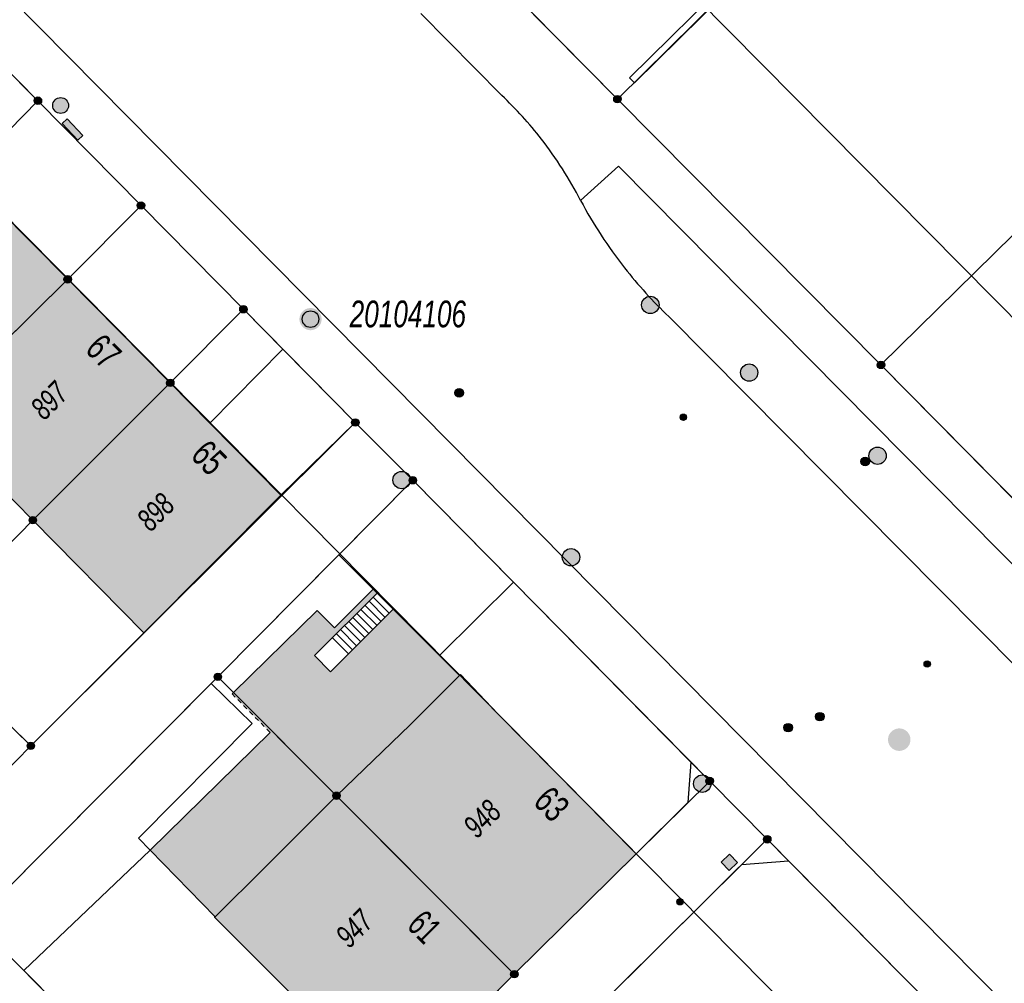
# Model space of a CAD drawing. Header units: metres. Extents: x 2695751 to 2696029, y 1260877 to 1261206.
# Tile 31 of 69: x 2695885 to 2695928, y 1261049 to 1261090. Entities that reach past the tile are written whole.
import ezdxf

# ---------------------------------------------------------------- set-up
doc = ezdxf.new("R2010")
doc.units = ezdxf.units.M
doc.linetypes.add('AUSGEZOGEN', pattern=[0])
doc.linetypes.add('VERDECKT2_S2', pattern=[0.36, 0.2, -0.16])
for name, color, linetype in [('AV_Flächen (EO)', 7, 'AUSGEZOGEN'), ('AV_Gebäudeflächen (BB)', 7, 'AUSGEZOGEN'), ('AV_Gebäudeflächen ut.', 7, 'AUSGEZOGEN'), ('AV_Haus-Nr.', 7, 'AUSGEZOGEN'), ('AV_Lagefixpunkt-Nr.', 7, 'AUSGEZOGEN'), ('AV_Linien (BB)', 7, 'AUSGEZOGEN'), ('AV_Linien (EO)', 7, 'AUSGEZOGEN'), ('AV_Versicherung-Nr.', 7, 'AUSGEZOGEN'), ('Liegenschaftsgrenzen', 7, 'AUSGEZOGEN'), ('PFAV', 255, 'AUSGEZOGEN'), ('PFAW', 255, 'AUSGEZOGEN'), ('PFEW', 255, 'AUSGEZOGEN'), ('PFGA', 255, 'AUSGEZOGEN'), ('PFWA', 255, 'AUSGEZOGEN'), ('RAEW', 8, 'AUSGEZOGEN'), ('RP_Abstandslinie', 7, 'AUSGEZOGEN')]:
    doc.layers.add(name, color=color, linetype=linetype)
doc.styles.add('ARIAL', font='arial.ttf')

msp = doc.modelspace()

# ---------------------------------------------------------------- hatches: boundary and pattern name
at = {"layer": 'AV_Gebäudeflächen (BB)', "true_color": 0xd2d2d2, "transparency": 33554687}
for points in [[(2695882.62, 1261083.685), (2695876.64, 1261077.74), (2695881.09, 1261073.235), (2695887.095, 1261079.16)], [(2695887.095, 1261079.16), (2695881.09, 1261073.235), (2695885.58, 1261068.695), (2695891.55, 1261074.66)], [(2695891.55, 1261074.66), (2695885.58, 1261068.695), (2695890.399, 1261063.803), (2695896.353, 1261069.777), (2695893.274, 1261072.907)], [(2695906.5, 1261048.97), (2695911.795, 1261054.194), (2695905.791, 1261060.28), (2695904.161, 1261061.983), (2695904.118, 1261061.941), (2695901.974, 1261059.802), (2695898.772, 1261056.722), (2695900.477, 1261055.011)], [(2695901.199, 1261043.684), (2695906.5, 1261048.97), (2695900.477, 1261055.011), (2695898.772, 1261056.722), (2695895.658, 1261053.607), (2695893.497, 1261051.464), (2695893.476, 1261051.443), (2695895.169, 1261049.747), (2695895.31, 1261049.605), (2695896.855, 1261048.051), (2695897.892, 1261047.009)]]:
    msp.add_hatch(color=254, dxfattribs=at).paths.add_polyline_path(points)
at = {"layer": 'AV_Gebäudeflächen ut.', "true_color": 0xf5f5f5, "transparency": 33554687}
for points in [[(2695898.772, 1261056.722), (2695901.974, 1261059.802), (2695904.118, 1261061.941), (2695903.247, 1261062.814), (2695901.242, 1261064.825), (2695898.516, 1261062.107), (2695897.817, 1261062.808), (2695900.543, 1261065.526), (2695900.366, 1261065.703), (2695898.681, 1261064.023), (2695897.94, 1261064.766), (2695894.295, 1261061.213)], [(2695893.497, 1261051.464), (2695895.658, 1261053.607), (2695898.772, 1261056.722), (2695894.295, 1261061.213), (2695894.235, 1261061.154), (2695895.887, 1261059.471), (2695890.672, 1261054.35)]]:
    msp.add_hatch(color=7, dxfattribs=at).paths.add_polyline_path(points)
at = {"layer": 'PFAV', "transparency": 33554687}
for points in [[(2695885.962, 1261086.92), (2695885.959, 1261086.953), (2695885.949, 1261086.984), (2695885.933, 1261087.013), (2695885.912, 1261087.038), (2695885.886, 1261087.058), (2695885.856, 1261087.072), (2695885.825, 1261087.081), (2695885.792, 1261087.082), (2695885.759, 1261087.077), (2695885.728, 1261087.066), (2695885.701, 1261087.049), (2695885.677, 1261087.026), (2695885.658, 1261086.999), (2695885.645, 1261086.969), (2695885.638, 1261086.936), (2695885.638, 1261086.904), (2695885.645, 1261086.871), (2695885.658, 1261086.841), (2695885.677, 1261086.814), (2695885.701, 1261086.791), (2695885.728, 1261086.774), (2695885.759, 1261086.763), (2695885.792, 1261086.758), (2695885.825, 1261086.759), (2695885.856, 1261086.768), (2695885.886, 1261086.782), (2695885.912, 1261086.802), (2695885.933, 1261086.827), (2695885.949, 1261086.856), (2695885.959, 1261086.887)], [(2695911.142, 1261086.99), (2695911.139, 1261087.023), (2695911.129, 1261087.054), (2695911.113, 1261087.083), (2695911.092, 1261087.108), (2695911.066, 1261087.128), (2695911.036, 1261087.142), (2695911.005, 1261087.151), (2695910.972, 1261087.152), (2695910.939, 1261087.147), (2695910.908, 1261087.136), (2695910.881, 1261087.119), (2695910.857, 1261087.096), (2695910.838, 1261087.069), (2695910.825, 1261087.039), (2695910.818, 1261087.006), (2695910.818, 1261086.974), (2695910.825, 1261086.941), (2695910.838, 1261086.911), (2695910.857, 1261086.884), (2695910.881, 1261086.861), (2695910.908, 1261086.844), (2695910.939, 1261086.833), (2695910.972, 1261086.828), (2695911.005, 1261086.829), (2695911.036, 1261086.838), (2695911.066, 1261086.852), (2695911.092, 1261086.872), (2695911.113, 1261086.897), (2695911.129, 1261086.926), (2695911.139, 1261086.957)], [(2695890.442, 1261082.37), (2695890.439, 1261082.403), (2695890.429, 1261082.434), (2695890.413, 1261082.463), (2695890.392, 1261082.488), (2695890.366, 1261082.508), (2695890.336, 1261082.522), (2695890.305, 1261082.531), (2695890.272, 1261082.532), (2695890.239, 1261082.527), (2695890.208, 1261082.516), (2695890.181, 1261082.499), (2695890.157, 1261082.476), (2695890.138, 1261082.449), (2695890.125, 1261082.419), (2695890.118, 1261082.386), (2695890.118, 1261082.354), (2695890.125, 1261082.321), (2695890.138, 1261082.291), (2695890.157, 1261082.264), (2695890.181, 1261082.241), (2695890.208, 1261082.224), (2695890.239, 1261082.213), (2695890.272, 1261082.208), (2695890.305, 1261082.209), (2695890.336, 1261082.218), (2695890.366, 1261082.232), (2695890.392, 1261082.252), (2695890.413, 1261082.277), (2695890.429, 1261082.306), (2695890.439, 1261082.337)], [(2695887.257, 1261079.16), (2695887.254, 1261079.193), (2695887.244, 1261079.224), (2695887.228, 1261079.253), (2695887.207, 1261079.278), (2695887.181, 1261079.298), (2695887.151, 1261079.312), (2695887.12, 1261079.321), (2695887.087, 1261079.322), (2695887.054, 1261079.317), (2695887.023, 1261079.306), (2695886.996, 1261079.289), (2695886.972, 1261079.266), (2695886.953, 1261079.239), (2695886.94, 1261079.209), (2695886.933, 1261079.176), (2695886.933, 1261079.144), (2695886.94, 1261079.111), (2695886.953, 1261079.081), (2695886.972, 1261079.054), (2695886.996, 1261079.031), (2695887.023, 1261079.014), (2695887.054, 1261079.003), (2695887.087, 1261078.998), (2695887.12, 1261078.999), (2695887.151, 1261079.008), (2695887.181, 1261079.022), (2695887.207, 1261079.042), (2695887.228, 1261079.067), (2695887.244, 1261079.096), (2695887.254, 1261079.127)], [(2695894.892, 1261077.86), (2695894.889, 1261077.893), (2695894.879, 1261077.924), (2695894.863, 1261077.953), (2695894.842, 1261077.978), (2695894.816, 1261077.998), (2695894.786, 1261078.012), (2695894.755, 1261078.021), (2695894.722, 1261078.022), (2695894.689, 1261078.017), (2695894.658, 1261078.006), (2695894.631, 1261077.989), (2695894.607, 1261077.966), (2695894.588, 1261077.939), (2695894.575, 1261077.909), (2695894.568, 1261077.876), (2695894.568, 1261077.844), (2695894.575, 1261077.811), (2695894.588, 1261077.781), (2695894.607, 1261077.754), (2695894.631, 1261077.731), (2695894.658, 1261077.714), (2695894.689, 1261077.703), (2695894.722, 1261077.698), (2695894.755, 1261077.699), (2695894.786, 1261077.708), (2695894.816, 1261077.722), (2695894.842, 1261077.742), (2695894.863, 1261077.767), (2695894.879, 1261077.796), (2695894.889, 1261077.827)], [(2695898.128, 1261077.43), (2695898.119, 1261077.527), (2695898.089, 1261077.62), (2695898.042, 1261077.706), (2695897.978, 1261077.78), (2695897.901, 1261077.839), (2695897.814, 1261077.882), (2695897.719, 1261077.907), (2695897.622, 1261077.912), (2695897.525, 1261077.897), (2695897.434, 1261077.863), (2695897.351, 1261077.811), (2695897.28, 1261077.744), (2695897.224, 1261077.664), (2695897.186, 1261077.574), (2695897.166, 1261077.479), (2695897.166, 1261077.381), (2695897.186, 1261077.286), (2695897.224, 1261077.196), (2695897.28, 1261077.116), (2695897.351, 1261077.049), (2695897.434, 1261076.997), (2695897.525, 1261076.963), (2695897.622, 1261076.948), (2695897.719, 1261076.953), (2695897.814, 1261076.978), (2695897.901, 1261077.021), (2695897.978, 1261077.08), (2695898.042, 1261077.154), (2695898.089, 1261077.24), (2695898.119, 1261077.333)], [(2695922.592, 1261075.44), (2695922.589, 1261075.473), (2695922.579, 1261075.504), (2695922.563, 1261075.533), (2695922.542, 1261075.558), (2695922.516, 1261075.578), (2695922.486, 1261075.592), (2695922.455, 1261075.601), (2695922.422, 1261075.602), (2695922.389, 1261075.597), (2695922.358, 1261075.586), (2695922.331, 1261075.569), (2695922.307, 1261075.546), (2695922.288, 1261075.519), (2695922.275, 1261075.489), (2695922.268, 1261075.456), (2695922.268, 1261075.424), (2695922.275, 1261075.391), (2695922.288, 1261075.361), (2695922.307, 1261075.334), (2695922.331, 1261075.311), (2695922.358, 1261075.294), (2695922.389, 1261075.283), (2695922.422, 1261075.278), (2695922.455, 1261075.279), (2695922.486, 1261075.288), (2695922.516, 1261075.302), (2695922.542, 1261075.322), (2695922.563, 1261075.347), (2695922.579, 1261075.376), (2695922.589, 1261075.407)], [(2695891.712, 1261074.66), (2695891.709, 1261074.693), (2695891.699, 1261074.724), (2695891.683, 1261074.753), (2695891.662, 1261074.778), (2695891.636, 1261074.798), (2695891.606, 1261074.812), (2695891.575, 1261074.821), (2695891.542, 1261074.822), (2695891.509, 1261074.817), (2695891.478, 1261074.806), (2695891.451, 1261074.789), (2695891.427, 1261074.766), (2695891.408, 1261074.739), (2695891.395, 1261074.709), (2695891.388, 1261074.676), (2695891.388, 1261074.644), (2695891.395, 1261074.611), (2695891.408, 1261074.581), (2695891.427, 1261074.554), (2695891.451, 1261074.531), (2695891.478, 1261074.514), (2695891.509, 1261074.503), (2695891.542, 1261074.498), (2695891.575, 1261074.499), (2695891.606, 1261074.508), (2695891.636, 1261074.522), (2695891.662, 1261074.542), (2695891.683, 1261074.567), (2695891.699, 1261074.596), (2695891.709, 1261074.627)], [(2695899.752, 1261072.94), (2695899.749, 1261072.973), (2695899.739, 1261073.004), (2695899.723, 1261073.033), (2695899.702, 1261073.058), (2695899.676, 1261073.078), (2695899.646, 1261073.092), (2695899.615, 1261073.101), (2695899.582, 1261073.102), (2695899.549, 1261073.097), (2695899.518, 1261073.086), (2695899.491, 1261073.069), (2695899.467, 1261073.046), (2695899.448, 1261073.019), (2695899.435, 1261072.989), (2695899.428, 1261072.956), (2695899.428, 1261072.924), (2695899.435, 1261072.891), (2695899.448, 1261072.861), (2695899.467, 1261072.834), (2695899.491, 1261072.811), (2695899.518, 1261072.794), (2695899.549, 1261072.783), (2695899.582, 1261072.778), (2695899.615, 1261072.779), (2695899.646, 1261072.788), (2695899.676, 1261072.802), (2695899.702, 1261072.822), (2695899.723, 1261072.847), (2695899.739, 1261072.876), (2695899.749, 1261072.907)], [(2695902.252, 1261070.43), (2695902.249, 1261070.463), (2695902.239, 1261070.494), (2695902.223, 1261070.523), (2695902.202, 1261070.548), (2695902.176, 1261070.568), (2695902.146, 1261070.582), (2695902.115, 1261070.591), (2695902.082, 1261070.592), (2695902.049, 1261070.587), (2695902.018, 1261070.576), (2695901.991, 1261070.559), (2695901.967, 1261070.536), (2695901.948, 1261070.509), (2695901.935, 1261070.479), (2695901.928, 1261070.446), (2695901.928, 1261070.414), (2695901.935, 1261070.381), (2695901.948, 1261070.351), (2695901.967, 1261070.324), (2695901.991, 1261070.301), (2695902.018, 1261070.284), (2695902.049, 1261070.273), (2695902.082, 1261070.268), (2695902.115, 1261070.269), (2695902.146, 1261070.278), (2695902.176, 1261070.292), (2695902.202, 1261070.312), (2695902.223, 1261070.337), (2695902.239, 1261070.366), (2695902.249, 1261070.397)], [(2695885.742, 1261068.695), (2695885.739, 1261068.728), (2695885.729, 1261068.759), (2695885.713, 1261068.788), (2695885.692, 1261068.813), (2695885.666, 1261068.833), (2695885.636, 1261068.847), (2695885.605, 1261068.856), (2695885.572, 1261068.857), (2695885.539, 1261068.852), (2695885.508, 1261068.841), (2695885.481, 1261068.824), (2695885.457, 1261068.801), (2695885.438, 1261068.774), (2695885.425, 1261068.744), (2695885.418, 1261068.711), (2695885.418, 1261068.679), (2695885.425, 1261068.646), (2695885.438, 1261068.616), (2695885.457, 1261068.589), (2695885.481, 1261068.566), (2695885.508, 1261068.549), (2695885.539, 1261068.538), (2695885.572, 1261068.533), (2695885.605, 1261068.534), (2695885.636, 1261068.543), (2695885.666, 1261068.557), (2695885.692, 1261068.577), (2695885.713, 1261068.602), (2695885.729, 1261068.631), (2695885.739, 1261068.662)], [(2695893.782, 1261061.89), (2695893.779, 1261061.923), (2695893.769, 1261061.954), (2695893.753, 1261061.983), (2695893.732, 1261062.008), (2695893.706, 1261062.028), (2695893.676, 1261062.042), (2695893.645, 1261062.051), (2695893.612, 1261062.052), (2695893.579, 1261062.047), (2695893.548, 1261062.036), (2695893.521, 1261062.019), (2695893.497, 1261061.996), (2695893.478, 1261061.969), (2695893.465, 1261061.939), (2695893.458, 1261061.906), (2695893.458, 1261061.874), (2695893.465, 1261061.841), (2695893.478, 1261061.811), (2695893.497, 1261061.784), (2695893.521, 1261061.761), (2695893.548, 1261061.744), (2695893.579, 1261061.733), (2695893.612, 1261061.728), (2695893.645, 1261061.729), (2695893.676, 1261061.738), (2695893.706, 1261061.752), (2695893.732, 1261061.772), (2695893.753, 1261061.797), (2695893.769, 1261061.826), (2695893.779, 1261061.857)], [(2695885.652, 1261058.89), (2695885.649, 1261058.923), (2695885.639, 1261058.954), (2695885.623, 1261058.983), (2695885.602, 1261059.008), (2695885.576, 1261059.028), (2695885.546, 1261059.042), (2695885.515, 1261059.051), (2695885.482, 1261059.052), (2695885.449, 1261059.047), (2695885.418, 1261059.036), (2695885.391, 1261059.019), (2695885.367, 1261058.996), (2695885.348, 1261058.969), (2695885.335, 1261058.939), (2695885.328, 1261058.906), (2695885.328, 1261058.874), (2695885.335, 1261058.841), (2695885.348, 1261058.811), (2695885.367, 1261058.784), (2695885.391, 1261058.761), (2695885.418, 1261058.744), (2695885.449, 1261058.733), (2695885.482, 1261058.728), (2695885.515, 1261058.729), (2695885.546, 1261058.738), (2695885.576, 1261058.752), (2695885.602, 1261058.772), (2695885.623, 1261058.797), (2695885.639, 1261058.826), (2695885.649, 1261058.857)], [(2695915.152, 1261057.36), (2695915.149, 1261057.393), (2695915.139, 1261057.424), (2695915.123, 1261057.453), (2695915.102, 1261057.478), (2695915.076, 1261057.498), (2695915.046, 1261057.512), (2695915.015, 1261057.521), (2695914.982, 1261057.522), (2695914.949, 1261057.517), (2695914.918, 1261057.506), (2695914.891, 1261057.489), (2695914.867, 1261057.466), (2695914.848, 1261057.439), (2695914.835, 1261057.409), (2695914.828, 1261057.376), (2695914.828, 1261057.344), (2695914.835, 1261057.311), (2695914.848, 1261057.281), (2695914.867, 1261057.254), (2695914.891, 1261057.231), (2695914.918, 1261057.214), (2695914.949, 1261057.203), (2695914.982, 1261057.198), (2695915.015, 1261057.199), (2695915.046, 1261057.208), (2695915.076, 1261057.222), (2695915.102, 1261057.242), (2695915.123, 1261057.267), (2695915.139, 1261057.296), (2695915.149, 1261057.327)], [(2695898.934, 1261056.722), (2695898.931, 1261056.755), (2695898.921, 1261056.786), (2695898.905, 1261056.815), (2695898.884, 1261056.84), (2695898.858, 1261056.86), (2695898.828, 1261056.874), (2695898.797, 1261056.883), (2695898.764, 1261056.884), (2695898.731, 1261056.879), (2695898.7, 1261056.868), (2695898.673, 1261056.851), (2695898.649, 1261056.828), (2695898.63, 1261056.801), (2695898.617, 1261056.771), (2695898.61, 1261056.738), (2695898.61, 1261056.706), (2695898.617, 1261056.673), (2695898.63, 1261056.643), (2695898.649, 1261056.616), (2695898.673, 1261056.593), (2695898.7, 1261056.576), (2695898.731, 1261056.565), (2695898.764, 1261056.56), (2695898.797, 1261056.561), (2695898.828, 1261056.57), (2695898.858, 1261056.584), (2695898.884, 1261056.604), (2695898.905, 1261056.629), (2695898.921, 1261056.658), (2695898.931, 1261056.689)], [(2695917.652, 1261054.83), (2695917.649, 1261054.863), (2695917.639, 1261054.894), (2695917.623, 1261054.923), (2695917.602, 1261054.948), (2695917.576, 1261054.968), (2695917.546, 1261054.982), (2695917.515, 1261054.991), (2695917.482, 1261054.992), (2695917.449, 1261054.987), (2695917.418, 1261054.976), (2695917.391, 1261054.959), (2695917.367, 1261054.936), (2695917.348, 1261054.909), (2695917.335, 1261054.879), (2695917.328, 1261054.846), (2695917.328, 1261054.814), (2695917.335, 1261054.781), (2695917.348, 1261054.751), (2695917.367, 1261054.724), (2695917.391, 1261054.701), (2695917.418, 1261054.684), (2695917.449, 1261054.673), (2695917.482, 1261054.668), (2695917.515, 1261054.669), (2695917.546, 1261054.678), (2695917.576, 1261054.692), (2695917.602, 1261054.712), (2695917.623, 1261054.737), (2695917.639, 1261054.766), (2695917.649, 1261054.797)], [(2695906.662, 1261048.97), (2695906.659, 1261049.003), (2695906.649, 1261049.034), (2695906.633, 1261049.063), (2695906.612, 1261049.088), (2695906.586, 1261049.108), (2695906.556, 1261049.122), (2695906.525, 1261049.131), (2695906.492, 1261049.132), (2695906.459, 1261049.127), (2695906.428, 1261049.116), (2695906.401, 1261049.099), (2695906.377, 1261049.076), (2695906.358, 1261049.049), (2695906.345, 1261049.019), (2695906.338, 1261048.986), (2695906.338, 1261048.954), (2695906.345, 1261048.921), (2695906.358, 1261048.891), (2695906.377, 1261048.864), (2695906.401, 1261048.841), (2695906.428, 1261048.824), (2695906.459, 1261048.813), (2695906.492, 1261048.808), (2695906.525, 1261048.809), (2695906.556, 1261048.818), (2695906.586, 1261048.832), (2695906.612, 1261048.852), (2695906.633, 1261048.877), (2695906.649, 1261048.906), (2695906.659, 1261048.937)]]:
    msp.add_hatch(color=7, dxfattribs=at).paths.add_polyline_path(points)
at = {"layer": 'PFAW', "transparency": 33554687}
for color, points in [(253, [(2695912.684, 1261077.785), (2695912.731, 1261077.846), (2695912.765, 1261077.914), (2695912.785, 1261077.988), (2695912.789, 1261078.065), (2695912.778, 1261078.141), (2695912.752, 1261078.213), (2695912.711, 1261078.278), (2695912.659, 1261078.334), (2695912.596, 1261078.378), (2695912.526, 1261078.409), (2695912.451, 1261078.424), (2695912.374, 1261078.425), (2695912.299, 1261078.41), (2695912.228, 1261078.38), (2695912.165, 1261078.336), (2695912.112, 1261078.281), (2695912.071, 1261078.216), (2695912.044, 1261078.144), (2695912.032, 1261078.068), (2695912.036, 1261077.992), (2695912.055, 1261077.918), (2695912.088, 1261077.849), (2695912.135, 1261077.788), (2695912.193, 1261077.738), (2695912.26, 1261077.7), (2695912.333, 1261077.677), (2695912.409, 1261077.669), (2695912.485, 1261077.676), (2695912.559, 1261077.699), (2695912.626, 1261077.736)]), (253, [(2695901.872, 1261070.169), (2695901.92, 1261070.228), (2695901.956, 1261070.295), (2695901.978, 1261070.369), (2695901.984, 1261070.445), (2695901.975, 1261070.521), (2695901.951, 1261070.594), (2695901.913, 1261070.66), (2695901.862, 1261070.718), (2695901.8, 1261070.763), (2695901.731, 1261070.796), (2695901.656, 1261070.814), (2695901.58, 1261070.816), (2695901.504, 1261070.803), (2695901.433, 1261070.775), (2695901.368, 1261070.734), (2695901.314, 1261070.68), (2695901.271, 1261070.616), (2695901.242, 1261070.545), (2695901.228, 1261070.47), (2695901.229, 1261070.393), (2695901.246, 1261070.318), (2695901.278, 1261070.249), (2695901.323, 1261070.186), (2695901.379, 1261070.135), (2695901.445, 1261070.095), (2695901.517, 1261070.07), (2695901.593, 1261070.06), (2695901.67, 1261070.065), (2695901.744, 1261070.085), (2695901.812, 1261070.12)]), (253, [(2695909.232, 1261066.815), (2695909.28, 1261066.874), (2695909.316, 1261066.942), (2695909.337, 1261067.015), (2695909.343, 1261067.092), (2695909.334, 1261067.168), (2695909.309, 1261067.24), (2695909.271, 1261067.307), (2695909.22, 1261067.364), (2695909.158, 1261067.409), (2695909.088, 1261067.442), (2695909.014, 1261067.459), (2695908.937, 1261067.461), (2695908.862, 1261067.448), (2695908.79, 1261067.42), (2695908.726, 1261067.378), (2695908.672, 1261067.324), (2695908.629, 1261067.26), (2695908.601, 1261067.189), (2695908.587, 1261067.113), (2695908.589, 1261067.037), (2695908.606, 1261066.962), (2695908.637, 1261066.892), (2695908.683, 1261066.83), (2695908.739, 1261066.779), (2695908.805, 1261066.74), (2695908.878, 1261066.715), (2695908.954, 1261066.705), (2695909.03, 1261066.71), (2695909.104, 1261066.731), (2695909.172, 1261066.766)]), (7, [(2695923.535, 1261059.054), (2695923.555, 1261059.076), (2695923.572, 1261059.1), (2695923.587, 1261059.125), (2695923.6, 1261059.152), (2695923.61, 1261059.18), (2695923.617, 1261059.209), (2695923.621, 1261059.238), (2695923.621, 1261059.268), (2695923.619, 1261059.297), (2695923.614, 1261059.326), (2695923.606, 1261059.355), (2695923.595, 1261059.383), (2695923.582, 1261059.409), (2695923.566, 1261059.434), (2695923.547, 1261059.457), (2695923.526, 1261059.478), (2695923.503, 1261059.497), (2695923.479, 1261059.513), (2695923.453, 1261059.527), (2695923.425, 1261059.538), (2695923.397, 1261059.547), (2695923.368, 1261059.552), (2695923.338, 1261059.554), (2695923.308, 1261059.554), (2695923.279, 1261059.55), (2695923.25, 1261059.544), (2695923.222, 1261059.534), (2695923.195, 1261059.522), (2695923.169, 1261059.507), (2695923.145, 1261059.49), (2695923.123, 1261059.47), (2695923.103, 1261059.448), (2695923.086, 1261059.424), (2695923.071, 1261059.399), (2695923.058, 1261059.372), (2695923.048, 1261059.344), (2695923.041, 1261059.315), (2695923.037, 1261059.286), (2695923.037, 1261059.256), (2695923.039, 1261059.227), (2695923.044, 1261059.198), (2695923.052, 1261059.169), (2695923.063, 1261059.141), (2695923.076, 1261059.115), (2695923.092, 1261059.09), (2695923.111, 1261059.067), (2695923.132, 1261059.046), (2695923.155, 1261059.027), (2695923.179, 1261059.011), (2695923.205, 1261058.997), (2695923.233, 1261058.986), (2695923.261, 1261058.977), (2695923.29, 1261058.972), (2695923.32, 1261058.97), (2695923.35, 1261058.97), (2695923.379, 1261058.974), (2695923.408, 1261058.98), (2695923.436, 1261058.99), (2695923.463, 1261059.002), (2695923.489, 1261059.017), (2695923.513, 1261059.034)]), (253, [(2695915.044, 1261057.245), (2695915.036, 1261057.321), (2695915.013, 1261057.394), (2695914.976, 1261057.461), (2695914.926, 1261057.52), (2695914.865, 1261057.567), (2695914.796, 1261057.6), (2695914.722, 1261057.62), (2695914.646, 1261057.623), (2695914.57, 1261057.612), (2695914.498, 1261057.585), (2695914.433, 1261057.545), (2695914.377, 1261057.492), (2695914.334, 1261057.429), (2695914.303, 1261057.358), (2695914.288, 1261057.283), (2695914.288, 1261057.207), (2695914.303, 1261057.132), (2695914.334, 1261057.061), (2695914.377, 1261056.998), (2695914.433, 1261056.945), (2695914.498, 1261056.905), (2695914.57, 1261056.878), (2695914.646, 1261056.867), (2695914.722, 1261056.87), (2695914.796, 1261056.89), (2695914.865, 1261056.923), (2695914.926, 1261056.97), (2695914.976, 1261057.029), (2695915.013, 1261057.096), (2695915.036, 1261057.169)]), (7, [(2695915.49, 1261053.837), (2695915.838, 1261053.477), (2695916.198, 1261053.825), (2695915.85, 1261054.185)])]:
    msp.add_hatch(color=color, dxfattribs=at).paths.add_polyline_path(points)
h = msp.add_hatch(color=7, dxfattribs=at)
h.paths.add_polyline_path([(2695923.568, 1261058.812), (2695923.601, 1261058.848), (2695923.631, 1261058.888), (2695923.656, 1261058.93), (2695923.677, 1261058.975), (2695923.693, 1261059.022), (2695923.705, 1261059.07), (2695923.711, 1261059.119), (2695923.713, 1261059.168), (2695923.709, 1261059.217), (2695923.701, 1261059.266), (2695923.688, 1261059.314), (2695923.67, 1261059.36), (2695923.647, 1261059.403), (2695923.62, 1261059.445), (2695923.589, 1261059.483), (2695923.554, 1261059.518), (2695923.516, 1261059.55), (2695923.475, 1261059.577), (2695923.432, 1261059.6), (2695923.386, 1261059.619), (2695923.338, 1261059.633), (2695923.29, 1261059.642), (2695923.241, 1261059.646), (2695923.191, 1261059.645), (2695923.142, 1261059.639), (2695923.094, 1261059.628), (2695923.047, 1261059.612), (2695923.002, 1261059.592), (2695922.96, 1261059.567), (2695922.92, 1261059.538), (2695922.883, 1261059.505), (2695922.849, 1261059.469), (2695922.82, 1261059.429), (2695922.795, 1261059.387), (2695922.774, 1261059.342), (2695922.758, 1261059.295), (2695922.746, 1261059.247), (2695922.74, 1261059.198), (2695922.738, 1261059.149), (2695922.742, 1261059.1), (2695922.75, 1261059.051), (2695922.763, 1261059.004), (2695922.781, 1261058.958), (2695922.804, 1261058.914), (2695922.831, 1261058.872), (2695922.862, 1261058.834), (2695922.897, 1261058.799), (2695922.935, 1261058.767), (2695922.976, 1261058.74), (2695923.019, 1261058.717), (2695923.065, 1261058.698), (2695923.113, 1261058.684), (2695923.161, 1261058.675), (2695923.21, 1261058.671), (2695923.26, 1261058.672), (2695923.309, 1261058.678), (2695923.357, 1261058.689), (2695923.404, 1261058.705), (2695923.449, 1261058.725), (2695923.491, 1261058.75), (2695923.531, 1261058.779)])
h.paths.add_polyline_path([(2695923.103, 1261059.448), (2695923.123, 1261059.47), (2695923.145, 1261059.49), (2695923.169, 1261059.507), (2695923.195, 1261059.522), (2695923.222, 1261059.534), (2695923.25, 1261059.544), (2695923.279, 1261059.55), (2695923.308, 1261059.554), (2695923.338, 1261059.554), (2695923.368, 1261059.552), (2695923.397, 1261059.547), (2695923.425, 1261059.538), (2695923.453, 1261059.527), (2695923.479, 1261059.513), (2695923.503, 1261059.497), (2695923.526, 1261059.478), (2695923.547, 1261059.457), (2695923.566, 1261059.434), (2695923.582, 1261059.409), (2695923.595, 1261059.383), (2695923.606, 1261059.355), (2695923.614, 1261059.326), (2695923.619, 1261059.297), (2695923.621, 1261059.268), (2695923.621, 1261059.238), (2695923.617, 1261059.209), (2695923.61, 1261059.18), (2695923.6, 1261059.152), (2695923.587, 1261059.125), (2695923.572, 1261059.1), (2695923.555, 1261059.076), (2695923.535, 1261059.054), (2695923.513, 1261059.034), (2695923.489, 1261059.017), (2695923.463, 1261059.002), (2695923.436, 1261058.99), (2695923.408, 1261058.98), (2695923.379, 1261058.974), (2695923.35, 1261058.97), (2695923.32, 1261058.97), (2695923.29, 1261058.972), (2695923.261, 1261058.977), (2695923.233, 1261058.986), (2695923.205, 1261058.997), (2695923.179, 1261059.011), (2695923.155, 1261059.027), (2695923.132, 1261059.046), (2695923.111, 1261059.067), (2695923.092, 1261059.09), (2695923.076, 1261059.115), (2695923.063, 1261059.141), (2695923.052, 1261059.169), (2695923.044, 1261059.198), (2695923.039, 1261059.227), (2695923.037, 1261059.256), (2695923.037, 1261059.286), (2695923.041, 1261059.315), (2695923.048, 1261059.344), (2695923.058, 1261059.372), (2695923.071, 1261059.399), (2695923.086, 1261059.424)], flags=16)
at = {"layer": 'PFEW', "transparency": 33554687}
for points in [[(2695886.442, 1261086.712), (2695886.444, 1261086.677), (2695886.45, 1261086.642), (2695886.458, 1261086.609), (2695886.47, 1261086.576), (2695886.486, 1261086.545), (2695886.504, 1261086.515), (2695886.525, 1261086.488), (2695886.549, 1261086.463), (2695886.576, 1261086.44), (2695886.604, 1261086.42), (2695886.635, 1261086.403), (2695886.667, 1261086.389), (2695886.7, 1261086.379), (2695886.734, 1261086.372), (2695886.769, 1261086.368), (2695886.804, 1261086.368), (2695886.838, 1261086.372), (2695886.872, 1261086.379), (2695886.906, 1261086.389), (2695886.938, 1261086.403), (2695886.968, 1261086.42), (2695886.997, 1261086.44), (2695887.023, 1261086.463), (2695887.047, 1261086.488), (2695887.068, 1261086.515), (2695887.087, 1261086.545), (2695887.102, 1261086.576), (2695887.114, 1261086.609), (2695887.123, 1261086.642), (2695887.128, 1261086.677), (2695887.13, 1261086.712), (2695887.128, 1261086.746), (2695887.123, 1261086.781), (2695887.114, 1261086.815), (2695887.102, 1261086.847), (2695887.087, 1261086.879), (2695887.068, 1261086.908), (2695887.047, 1261086.936), (2695887.023, 1261086.961), (2695886.997, 1261086.984), (2695886.968, 1261087.003), (2695886.938, 1261087.02), (2695886.906, 1261087.034), (2695886.872, 1261087.044), (2695886.838, 1261087.051), (2695886.804, 1261087.055), (2695886.769, 1261087.055), (2695886.734, 1261087.051), (2695886.7, 1261087.044), (2695886.667, 1261087.034), (2695886.635, 1261087.02), (2695886.604, 1261087.003), (2695886.576, 1261086.984), (2695886.549, 1261086.961), (2695886.525, 1261086.936), (2695886.504, 1261086.908), (2695886.486, 1261086.879), (2695886.47, 1261086.847), (2695886.458, 1261086.815), (2695886.45, 1261086.781), (2695886.444, 1261086.746)], [(2695887.54, 1261085.205), (2695887.757, 1261085.412), (2695887.07, 1261086.135), (2695886.853, 1261085.928)], [(2695917.08, 1261075.108), (2695917.072, 1261075.183), (2695917.05, 1261075.256), (2695917.013, 1261075.322), (2695916.963, 1261075.38), (2695916.903, 1261075.426), (2695916.835, 1261075.46), (2695916.762, 1261075.479), (2695916.686, 1261075.483), (2695916.611, 1261075.471), (2695916.54, 1261075.445), (2695916.475, 1261075.405), (2695916.42, 1261075.352), (2695916.377, 1261075.29), (2695916.347, 1261075.22), (2695916.332, 1261075.146), (2695916.332, 1261075.07), (2695916.347, 1261074.996), (2695916.377, 1261074.926), (2695916.42, 1261074.864), (2695916.475, 1261074.811), (2695916.54, 1261074.771), (2695916.611, 1261074.745), (2695916.686, 1261074.733), (2695916.762, 1261074.737), (2695916.835, 1261074.756), (2695916.903, 1261074.79), (2695916.963, 1261074.836), (2695917.013, 1261074.894), (2695917.05, 1261074.96), (2695917.072, 1261075.033)]]:
    msp.add_hatch(color=7, dxfattribs=at).paths.add_polyline_path(points)
at = {"layer": 'PFGA', "transparency": 33554687}
msp.add_hatch(color=7, dxfattribs=at).paths.add_polyline_path([(2695919.913, 1261060.29), (2695919.884, 1261060.314), (2695919.85, 1261060.332), (2695919.814, 1261060.342), (2695919.776, 1261060.345), (2695919.738, 1261060.341), (2695919.702, 1261060.329), (2695919.669, 1261060.309), (2695919.641, 1261060.284), (2695919.619, 1261060.254), (2695919.603, 1261060.219), (2695919.594, 1261060.182), (2695919.593, 1261060.144), (2695919.6, 1261060.107), (2695919.614, 1261060.072), (2695919.634, 1261060.04), (2695919.661, 1261060.013), (2695919.693, 1261059.992), (2695919.728, 1261059.978), (2695919.765, 1261059.971), (2695919.803, 1261059.972), (2695919.84, 1261059.98), (2695919.875, 1261059.996), (2695919.905, 1261060.018), (2695919.931, 1261060.047), (2695919.95, 1261060.079), (2695919.963, 1261060.115), (2695919.967, 1261060.153), (2695919.965, 1261060.191), (2695919.954, 1261060.227), (2695919.937, 1261060.261)])
at = {"layer": 'PFWA', "transparency": 33554687}
for points in [[(2695903.966, 1261074.101), (2695903.994, 1261074.076), (2695904.027, 1261074.058), (2695904.063, 1261074.046), (2695904.101, 1261074.042), (2695904.139, 1261074.045), (2695904.175, 1261074.056), (2695904.208, 1261074.074), (2695904.237, 1261074.098), (2695904.261, 1261074.128), (2695904.278, 1261074.162), (2695904.288, 1261074.198), (2695904.29, 1261074.236), (2695904.285, 1261074.274), (2695904.272, 1261074.31), (2695904.253, 1261074.342), (2695904.227, 1261074.37), (2695904.196, 1261074.392), (2695904.161, 1261074.407), (2695904.124, 1261074.415), (2695904.086, 1261074.416), (2695904.049, 1261074.409), (2695904.014, 1261074.394), (2695903.983, 1261074.373), (2695903.956, 1261074.346), (2695903.936, 1261074.314), (2695903.922, 1261074.278), (2695903.916, 1261074.241), (2695903.917, 1261074.203), (2695903.926, 1261074.166), (2695903.943, 1261074.132)], [(2695922.55, 1261071.757), (2695922.492, 1261071.806), (2695922.425, 1261071.841), (2695922.352, 1261071.863), (2695922.276, 1261071.869), (2695922.201, 1261071.86), (2695922.129, 1261071.836), (2695922.063, 1261071.798), (2695922.007, 1261071.747), (2695921.961, 1261071.687), (2695921.929, 1261071.618), (2695921.911, 1261071.544), (2695921.909, 1261071.468), (2695921.922, 1261071.394), (2695921.949, 1261071.323), (2695921.991, 1261071.259), (2695922.044, 1261071.205), (2695922.107, 1261071.163), (2695922.177, 1261071.134), (2695922.252, 1261071.12), (2695922.328, 1261071.122), (2695922.402, 1261071.138), (2695922.471, 1261071.169), (2695922.532, 1261071.214), (2695922.584, 1261071.27), (2695922.623, 1261071.335), (2695922.648, 1261071.406), (2695922.658, 1261071.482), (2695922.653, 1261071.557), (2695922.632, 1261071.63), (2695922.598, 1261071.698)], [(2695921.61, 1261071.374), (2695921.586, 1261071.345), (2695921.568, 1261071.312), (2695921.558, 1261071.275), (2695921.555, 1261071.238), (2695921.559, 1261071.2), (2695921.571, 1261071.164), (2695921.59, 1261071.131), (2695921.615, 1261071.103), (2695921.646, 1261071.08), (2695921.68, 1261071.064), (2695921.717, 1261071.055), (2695921.755, 1261071.054), (2695921.792, 1261071.06), (2695921.828, 1261071.074), (2695921.859, 1261071.095), (2695921.886, 1261071.122), (2695921.908, 1261071.153), (2695921.922, 1261071.188), (2695921.929, 1261071.225), (2695921.928, 1261071.263), (2695921.92, 1261071.3), (2695921.904, 1261071.335), (2695921.882, 1261071.366), (2695921.854, 1261071.391), (2695921.821, 1261071.411), (2695921.786, 1261071.423), (2695921.748, 1261071.428), (2695921.71, 1261071.426), (2695921.674, 1261071.416), (2695921.64, 1261071.398)], [(2695918.269, 1261059.541), (2695918.299, 1261059.518), (2695918.334, 1261059.502), (2695918.371, 1261059.494), (2695918.409, 1261059.493), (2695918.446, 1261059.5), (2695918.481, 1261059.514), (2695918.513, 1261059.535), (2695918.54, 1261059.562), (2695918.56, 1261059.594), (2695918.574, 1261059.629), (2695918.581, 1261059.666), (2695918.58, 1261059.704), (2695918.571, 1261059.741), (2695918.555, 1261059.776), (2695918.533, 1261059.806), (2695918.505, 1261059.831), (2695918.472, 1261059.851), (2695918.436, 1261059.863), (2695918.398, 1261059.867), (2695918.36, 1261059.864), (2695918.324, 1261059.854), (2695918.29, 1261059.836), (2695918.261, 1261059.812), (2695918.237, 1261059.783), (2695918.22, 1261059.749), (2695918.209, 1261059.713), (2695918.207, 1261059.675), (2695918.211, 1261059.637), (2695918.224, 1261059.601), (2695918.243, 1261059.569)]]:
    msp.add_hatch(color=7, dxfattribs=at).paths.add_polyline_path(points)
at = {"layer": 'RAEW', "transparency": 33554687}
for points in [[(2695913.707, 1261073.168), (2695913.707, 1261073.154), (2695913.709, 1261073.14), (2695913.713, 1261073.127), (2695913.718, 1261073.114), (2695913.724, 1261073.101), (2695913.731, 1261073.089), (2695913.74, 1261073.078), (2695913.749, 1261073.068), (2695913.76, 1261073.059), (2695913.771, 1261073.051), (2695913.783, 1261073.045), (2695913.796, 1261073.039), (2695913.81, 1261073.035), (2695913.823, 1261073.032), (2695913.837, 1261073.031), (2695913.851, 1261073.031), (2695913.865, 1261073.032), (2695913.878, 1261073.035), (2695913.892, 1261073.039), (2695913.905, 1261073.045), (2695913.917, 1261073.051), (2695913.928, 1261073.059), (2695913.939, 1261073.068), (2695913.948, 1261073.078), (2695913.957, 1261073.089), (2695913.964, 1261073.101), (2695913.97, 1261073.114), (2695913.975, 1261073.127), (2695913.979, 1261073.14), (2695913.981, 1261073.154), (2695913.981, 1261073.168), (2695913.981, 1261073.182), (2695913.979, 1261073.196), (2695913.975, 1261073.209), (2695913.97, 1261073.222), (2695913.964, 1261073.235), (2695913.957, 1261073.247), (2695913.948, 1261073.258), (2695913.939, 1261073.268), (2695913.928, 1261073.277), (2695913.917, 1261073.285), (2695913.905, 1261073.291), (2695913.892, 1261073.297), (2695913.878, 1261073.301), (2695913.865, 1261073.304), (2695913.851, 1261073.305), (2695913.837, 1261073.305), (2695913.823, 1261073.304), (2695913.81, 1261073.301), (2695913.796, 1261073.297), (2695913.783, 1261073.291), (2695913.771, 1261073.285), (2695913.76, 1261073.277), (2695913.749, 1261073.268), (2695913.74, 1261073.258), (2695913.731, 1261073.247), (2695913.724, 1261073.235), (2695913.718, 1261073.222), (2695913.713, 1261073.209), (2695913.709, 1261073.196), (2695913.707, 1261073.182)], [(2695924.304, 1261062.444), (2695924.304, 1261062.43), (2695924.306, 1261062.416), (2695924.31, 1261062.403), (2695924.315, 1261062.39), (2695924.321, 1261062.377), (2695924.328, 1261062.365), (2695924.337, 1261062.354), (2695924.346, 1261062.344), (2695924.357, 1261062.335), (2695924.368, 1261062.327), (2695924.38, 1261062.321), (2695924.393, 1261062.315), (2695924.407, 1261062.311), (2695924.42, 1261062.308), (2695924.434, 1261062.307), (2695924.448, 1261062.307), (2695924.462, 1261062.308), (2695924.475, 1261062.311), (2695924.489, 1261062.315), (2695924.502, 1261062.321), (2695924.514, 1261062.327), (2695924.525, 1261062.335), (2695924.536, 1261062.344), (2695924.545, 1261062.354), (2695924.554, 1261062.365), (2695924.561, 1261062.377), (2695924.567, 1261062.39), (2695924.572, 1261062.403), (2695924.576, 1261062.416), (2695924.578, 1261062.43), (2695924.578, 1261062.444), (2695924.578, 1261062.458), (2695924.576, 1261062.472), (2695924.572, 1261062.485), (2695924.567, 1261062.498), (2695924.561, 1261062.511), (2695924.554, 1261062.523), (2695924.545, 1261062.534), (2695924.536, 1261062.544), (2695924.525, 1261062.553), (2695924.514, 1261062.561), (2695924.502, 1261062.567), (2695924.489, 1261062.573), (2695924.475, 1261062.577), (2695924.462, 1261062.58), (2695924.448, 1261062.581), (2695924.434, 1261062.581), (2695924.42, 1261062.58), (2695924.407, 1261062.577), (2695924.393, 1261062.573), (2695924.38, 1261062.567), (2695924.368, 1261062.561), (2695924.357, 1261062.553), (2695924.346, 1261062.544), (2695924.337, 1261062.534), (2695924.328, 1261062.523), (2695924.321, 1261062.511), (2695924.315, 1261062.498), (2695924.31, 1261062.485), (2695924.306, 1261062.472), (2695924.304, 1261062.458)], [(2695913.562, 1261052.113), (2695913.562, 1261052.099), (2695913.564, 1261052.085), (2695913.568, 1261052.072), (2695913.573, 1261052.059), (2695913.579, 1261052.046), (2695913.586, 1261052.034), (2695913.595, 1261052.023), (2695913.604, 1261052.013), (2695913.615, 1261052.004), (2695913.626, 1261051.996), (2695913.638, 1261051.99), (2695913.651, 1261051.984), (2695913.665, 1261051.98), (2695913.678, 1261051.977), (2695913.692, 1261051.976), (2695913.706, 1261051.976), (2695913.72, 1261051.977), (2695913.733, 1261051.98), (2695913.747, 1261051.984), (2695913.76, 1261051.99), (2695913.772, 1261051.996), (2695913.783, 1261052.004), (2695913.794, 1261052.013), (2695913.803, 1261052.023), (2695913.812, 1261052.034), (2695913.819, 1261052.046), (2695913.825, 1261052.059), (2695913.83, 1261052.072), (2695913.834, 1261052.085), (2695913.836, 1261052.099), (2695913.836, 1261052.113), (2695913.836, 1261052.127), (2695913.834, 1261052.141), (2695913.83, 1261052.154), (2695913.825, 1261052.167), (2695913.819, 1261052.18), (2695913.812, 1261052.192), (2695913.803, 1261052.203), (2695913.794, 1261052.213), (2695913.783, 1261052.222), (2695913.772, 1261052.23), (2695913.76, 1261052.236), (2695913.747, 1261052.242), (2695913.733, 1261052.246), (2695913.72, 1261052.249), (2695913.706, 1261052.25), (2695913.692, 1261052.25), (2695913.678, 1261052.249), (2695913.665, 1261052.246), (2695913.651, 1261052.242), (2695913.638, 1261052.236), (2695913.626, 1261052.23), (2695913.615, 1261052.222), (2695913.604, 1261052.213), (2695913.595, 1261052.203), (2695913.586, 1261052.192), (2695913.579, 1261052.18), (2695913.573, 1261052.167), (2695913.568, 1261052.154), (2695913.564, 1261052.141), (2695913.562, 1261052.127)]]:
    msp.add_hatch(color=1, dxfattribs=at).paths.add_polyline_path(points)

# ---------------------------------------------------------------- linework, layer by layer
at = {"layer": 'AV_Flächen (EO)', "color": 7, "linetype": 'AUSGEZOGEN', "transparency": 33554687}
for p, q in [((2695901.974, 1261059.802), (2695904.118, 1261061.941)), ((2695898.772, 1261056.722), (2695901.974, 1261059.802)), ((2695895.658, 1261053.607), (2695898.772, 1261056.722)), ((2695893.497, 1261051.464), (2695895.658, 1261053.607))]:
    msp.add_line(p, q, dxfattribs=at)
at = {"layer": 'AV_Flächen (EO)', "color": 7, "linetype": 'VERDECKT2_S2', "transparency": 33554687}
msp.add_line((2695894.235, 1261061.154), (2695895.887, 1261059.471), dxfattribs=at)
at = {"layer": 'AV_Flächen (EO)', "color": 7, "linetype": 'AUSGEZOGEN', "transparency": 33554687}
msp.add_lwpolyline([(2695924.377, 1261100.175), (2695923.977, 1261100.589), (2695915.823, 1261092.55), (2695916.016, 1261092.354), (2695911.511, 1261087.913), (2695911.722, 1261087.699), (2695924.377, 1261100.175)], close=True, dxfattribs=at)
for points in [[(2695900.543, 1261065.526), (2695900.366, 1261065.703), (2695898.681, 1261064.023), (2695897.94, 1261064.766), (2695894.295, 1261061.213), (2695898.772, 1261056.722)], [(2695901.242, 1261064.825), (2695898.516, 1261062.107), (2695897.817, 1261062.808), (2695900.543, 1261065.526)], [(2695904.118, 1261061.941), (2695903.247, 1261062.814), (2695901.242, 1261064.825)], [(2695898.772, 1261056.722), (2695894.295, 1261061.213), (2695894.235, 1261061.154)], [(2695895.887, 1261059.471), (2695890.672, 1261054.35), (2695893.497, 1261051.464)]]:
    msp.add_lwpolyline(points, dxfattribs=at)
at = {"layer": 'AV_Linien (BB)', "color": 7, "linetype": 'AUSGEZOGEN', "transparency": 33554687}
for p, q in [((2695862.915, 1261113.318), (2695975.417, 1260999.539)), ((2695910.98, 1261086.99), (2695924.363, 1261100.189)), ((2695907.205, 1261090.815), (2695910.98, 1261086.99)), ((2695902.432, 1261090.71), (2695905.952, 1261087.154)), ((2695882.62, 1261083.685), (2695887.095, 1261079.16)), ((2695887.095, 1261079.16), (2695881.09, 1261073.235)), ((2695887.095, 1261079.16), (2695891.55, 1261074.66)), ((2695893.274, 1261072.907), (2695896.437, 1261076.132)), ((2695899.59, 1261072.94), (2695896.437, 1261076.132)), ((2695891.55, 1261074.66), (2695885.58, 1261068.695)), ((2695891.55, 1261074.66), (2695893.274, 1261072.907)), ((2695885.58, 1261068.695), (2695881.09, 1261073.235)), ((2695893.274, 1261072.907), (2695896.353, 1261069.777)), ((2695896.353, 1261069.777), (2695899.59, 1261072.94)), ((2695899.59, 1261072.94), (2695902.09, 1261070.43)), ((2695898.88, 1261067.194), (2695902.09, 1261070.43)), ((2695902.09, 1261070.43), (2695906.458, 1261066.004)), ((2695896.353, 1261069.777), (2695890.399, 1261063.803)), ((2695890.399, 1261063.803), (2695885.58, 1261068.695)), ((2695914.175, 1261058.185), (2695906.458, 1261066.004)), ((2695885.49, 1261058.89), (2695890.399, 1261063.803)), ((2695883.04, 1261051.26), (2695893.328, 1261061.597)), ((2695898.772, 1261056.722), (2695901.974, 1261059.802)), ((2695914.175, 1261058.185), (2695914.044, 1261056.425)), ((2695895.658, 1261053.607), (2695898.772, 1261056.722)), ((2695914.044, 1261056.425), (2695911.795, 1261054.194)), ((2695911.795, 1261054.194), (2695906.5, 1261048.97)), ((2695916.389, 1261053.739), (2695918.418, 1261053.891)), ((2695929.454, 1261042.735), (2695918.418, 1261053.891)), ((2695885.183, 1261049.125), (2695883.04, 1261051.26)), ((2695889.247, 1261045.075), (2695885.183, 1261049.125)), ((2695906.5, 1261048.97), (2695901.199, 1261043.684))]:
    msp.add_line(p, q, dxfattribs=at)
for points in [[(2695880.99, 1261091.76), (2695885.8, 1261086.92), (2695890.28, 1261082.37), (2695894.73, 1261077.86), (2695896.437, 1261076.132)], [(2695910.98, 1261086.99), (2695922.43, 1261075.44), (2695929.35, 1261068.43), (2695940.78, 1261056.86)], [(2695978.819, 1261011.194), (2695980.942, 1261013.361), (2695938.651, 1261056.172), (2695911.025, 1261084.081), (2695909.382, 1261082.583)], [(2695913.217, 1261077.538), (2695936.746, 1261053.802), (2695978.819, 1261011.194)], [(2695885.49, 1261058.89), (2695880.64, 1261063.65), (2695876.1, 1261068.1), (2695871.52, 1261072.52), (2695866.61, 1261077.33)], [(2695893.328, 1261061.597), (2695893.62, 1261061.89), (2695898.88, 1261067.194)], [(2695906.458, 1261066.004), (2695903.247, 1261062.814), (2695898.88, 1261067.194)], [(2695901.974, 1261059.802), (2695904.118, 1261061.941), (2695904.161, 1261061.983), (2695905.791, 1261060.28), (2695911.795, 1261054.194)], [(2695893.328, 1261061.597), (2695895.105, 1261059.86), (2695890.171, 1261054.871), (2695890.672, 1261054.35), (2695885.183, 1261049.125)], [(2695918.418, 1261053.891), (2695917.49, 1261054.83), (2695914.99, 1261057.36), (2695914.175, 1261058.185)], [(2695906.5, 1261048.97), (2695900.477, 1261055.011), (2695898.772, 1261056.722)], [(2695901.199, 1261043.684), (2695897.892, 1261047.009), (2695896.855, 1261048.051), (2695895.31, 1261049.605), (2695895.169, 1261049.747), (2695893.476, 1261051.443), (2695893.497, 1261051.464), (2695895.658, 1261053.607)], [(2695899.553, 1261036.928), (2695899.89, 1261037.26), (2695904.92, 1261042.26), (2695909.42, 1261046.83), (2695916.389, 1261053.739)]]:
    msp.add_lwpolyline(points, dxfattribs=at)
for centre, radius, start, end in [((2695894.283, 1261074.83), 16.972, 37.9021, 46.5641), ((2695894.227, 1261074.786), 17.043, 27.2238, 37.9015), ((2695926.974, 1261091.978), 19.944, 208.104, 218.1473), ((2695926.931, 1261091.934), 19.883, 218.1236, 226.3888)]:
    msp.add_arc(centre, radius, start, end, dxfattribs=at)
at = {"layer": 'AV_Linien (EO)', "color": 7, "linetype": 'AUSGEZOGEN', "transparency": 33554687}
for p, q in [((2695900.888, 1261064.472), (2695900.189, 1261065.173)), ((2695901.065, 1261064.649), (2695900.366, 1261065.35)), ((2695900.534, 1261064.119), (2695899.835, 1261064.82)), ((2695900.711, 1261064.296), (2695900.012, 1261064.997)), ((2695900.003, 1261063.59), (2695899.304, 1261064.291)), ((2695900.18, 1261063.766), (2695899.481, 1261064.467)), ((2695900.357, 1261063.943), (2695899.658, 1261064.644)), ((2695899.649, 1261063.237), (2695898.95, 1261063.938)), ((2695899.826, 1261063.413), (2695899.127, 1261064.114)), ((2695898.596, 1261063.585), (2695899.295, 1261062.884)), ((2695899.472, 1261063.06), (2695898.773, 1261063.761))]:
    msp.add_line(p, q, dxfattribs=at)
msp.add_lwpolyline([(2695901.242, 1261064.825), (2695900.543, 1261065.526), (2695897.817, 1261062.808), (2695898.516, 1261062.107), (2695901.242, 1261064.825)], close=True, dxfattribs=at)
at = {"layer": 'Liegenschaftsgrenzen', "color": 7, "linetype": 'AUSGEZOGEN', "transparency": 33554687}
for p, q in [((2695910.98, 1261086.99), (2695880.73, 1261117.64)), ((2695910.98, 1261086.99), (2695931.38, 1261107.11)), ((2695880.99, 1261091.76), (2695885.8, 1261086.92)), ((2695890.28, 1261082.37), (2695885.8, 1261086.92)), ((2695922.43, 1261075.44), (2695910.98, 1261086.99)), ((2695890.28, 1261082.37), (2695894.73, 1261077.86)), ((2695899.59, 1261072.94), (2695894.73, 1261077.86)), ((2695929.35, 1261068.43), (2695922.43, 1261075.44)), ((2695885.49, 1261058.89), (2695899.59, 1261072.94)), ((2695899.59, 1261072.94), (2695902.09, 1261070.43)), ((2695902.09, 1261070.43), (2695893.62, 1261061.89)), ((2695914.99, 1261057.36), (2695902.09, 1261070.43)), ((2695880.64, 1261063.65), (2695885.49, 1261058.89)), ((2695893.62, 1261061.89), (2695883.04, 1261051.26)), ((2695884.19, 1261057.56), (2695885.49, 1261058.89)), ((2695906.5, 1261048.97), (2695914.99, 1261057.36)), ((2695914.99, 1261057.36), (2695917.49, 1261054.83)), ((2695917.49, 1261054.83), (2695909.42, 1261046.83)), ((2695917.49, 1261054.83), (2695930.3, 1261041.88)), ((2695894.11, 1261040.23), (2695883.04, 1261051.26))]:
    msp.add_line(p, q, dxfattribs=at)
for points in [[(2695943, 1261095.7), (2695939.665, 1261092.405), (2695933.935, 1261086.76), (2695922.43, 1261075.44)], [(2695885.8, 1261086.92), (2695882.62, 1261083.685), (2695876.64, 1261077.74), (2695871.52, 1261072.52)], [(2695876.1, 1261068.1), (2695881.09, 1261073.235), (2695887.095, 1261079.16), (2695890.28, 1261082.37)], [(2695894.73, 1261077.86), (2695891.55, 1261074.66), (2695885.58, 1261068.695), (2695880.64, 1261063.65)], [(2695893.62, 1261061.89), (2695898.772, 1261056.722), (2695906.5, 1261048.97)], [(2695906.5, 1261048.97), (2695897.78, 1261040.21), (2695894.11, 1261040.23)]]:
    msp.add_lwpolyline(points, dxfattribs=at)
at = {"layer": 'PFAV', "color": 7, "transparency": 33554687}
for centre, radius in [((2695885.8, 1261086.92), 0.162), ((2695910.98, 1261086.99), 0.162), ((2695890.28, 1261082.37), 0.162), ((2695887.095, 1261079.16), 0.162), ((2695894.73, 1261077.86), 0.162), ((2695897.646, 1261077.43), 0.36), ((2695922.43, 1261075.44), 0.162), ((2695891.55, 1261074.66), 0.162), ((2695899.59, 1261072.94), 0.162), ((2695902.09, 1261070.43), 0.162), ((2695885.58, 1261068.695), 0.162), ((2695893.62, 1261061.89), 0.162), ((2695885.49, 1261058.89), 0.162), ((2695914.99, 1261057.36), 0.162), ((2695898.772, 1261056.722), 0.162), ((2695917.49, 1261054.83), 0.162), ((2695906.5, 1261048.97), 0.162)]:
    msp.add_circle(centre, radius, dxfattribs=at)
at = {"layer": 'PFAW', "transparency": 33554687}
msp.add_lwpolyline([(2695915.49, 1261053.837), (2695915.85, 1261054.185), (2695916.198, 1261053.825), (2695915.838, 1261053.477), (2695915.49, 1261053.837)], close=True, dxfattribs=at)
for centre in [(2695912.411, 1261078.048), (2695901.606, 1261070.438), (2695908.965, 1261067.083), (2695914.665, 1261057.245)]:
    msp.add_circle(centre, 0.379, dxfattribs=at)
at = {"layer": 'PFEW', "transparency": 33554687}
for p, q in [((2695886.853, 1261085.928), (2695887.07, 1261086.135)), ((2695887.07, 1261086.135), (2695887.757, 1261085.412)), ((2695887.54, 1261085.205), (2695886.853, 1261085.928)), ((2695887.757, 1261085.412), (2695887.54, 1261085.205))]:
    msp.add_line(p, q, dxfattribs=at)
for centre, radius in [((2695886.786, 1261086.712), 0.344), ((2695916.705, 1261075.108), 0.375)]:
    msp.add_circle(centre, radius, dxfattribs=at)
at = {"layer": 'PFGA', "transparency": 33554687}
msp.add_circle((2695919.78, 1261060.158), 0.187, dxfattribs=at)
at = {"layer": 'PFWA', "transparency": 33554687}
for centre, radius in [((2695904.103, 1261074.229), 0.187), ((2695922.283, 1261071.494), 0.375), ((2695921.742, 1261071.241), 0.187), ((2695918.394, 1261059.68), 0.187)]:
    msp.add_circle(centre, radius, dxfattribs=at)
at = {"layer": 'RAEW', "color": 1, "transparency": 33554687}
for centre in [(2695913.844, 1261073.168), (2695924.441, 1261062.444), (2695913.699, 1261052.113)]:
    msp.add_circle(centre, 0.137, dxfattribs=at)
at = {"layer": 'RP_Abstandslinie', "color": 7, "linetype": 'AUSGEZOGEN', "transparency": 33554687}
msp.add_line((2695990.63, 1261014.306), (2695870.553, 1261135.741), dxfattribs=at)
msp.add_lwpolyline([(2695815.92, 1261083.45), (2695852.53, 1261047.34), (2695889.71, 1261010.67), (2695915.9, 1260984.83), (2695942.7, 1260958.39), (2695972.35, 1260992.97), (2695942.13, 1261023.53), (2695912.25, 1261053.75), (2695881.66, 1261084.69), (2695850.32, 1261116.38)], dxfattribs=at)

# ---------------------------------------------------------------- texts
at = {"layer": 'AV_Haus-Nr.', "color": 7, "transparency": 33554687, "char_height": 1.1621, "attachment_point": 2, "style": 'ARIAL'}
for s, insert, width, rotation in [('\\W0.70;67', (2695889.069, 1261076.438), 1.68109, 314.7111), ('\\W0.70;65', (2695893.654, 1261071.822), 1.68109, 314.5284), ('\\W0.70;63', (2695908.541, 1261056.775), 1.68109, 314.6112), ('\\W0.64;61', (2695903.011, 1261051.44), 1.59081, 314.8578)]:
    msp.add_mtext(s, dxfattribs=dict(at, insert=insert, width=width, rotation=rotation))
at = {"layer": 'AV_Lagefixpunkt-Nr.', "color": 7, "transparency": 33554687, "insert": (2695899.347, 1261077.058), "char_height": 1.1621, "width": 5.49745, "attachment_point": 7, "style": 'ARIAL'}
msp.add_mtext('\\A1;{\\fArial|i1|b0;\\H1.162102;\\W0.700000;\\C7;20104106}\\P', dxfattribs=at)
at = {"layer": 'AV_Versicherung-Nr.', "color": 7, "transparency": 33554687, "char_height": 0.96842, "width": 1.93301, "attachment_point": 5, "style": 'ARIAL'}
for s, insert, rotation in [('\\A1;{\\fArial|i1|b0;\\H0.968418;\\W0.700000;\\C7;897}\\P', (2695886.3, 1261073.888), 44.9766), ('\\A1;{\\fArial|i1|b0;\\H0.968418;\\W0.700000;\\C7;898}\\P', (2695890.918, 1261069.043), 45.0963), ('\\A1;{\\fArial|i1|b0;\\H0.968418;\\W0.700000;\\C7;948}\\P', (2695905.104, 1261055.72), 44.6121), ('\\A1;{\\fArial|i1|b0;\\H0.968418;\\W0.700000;\\C7;947}\\P', (2695899.554, 1261050.95), 44.9199)]:
    msp.add_mtext(s, dxfattribs=dict(at, insert=insert, rotation=rotation))

doc.saveas('drawing.dxf')
